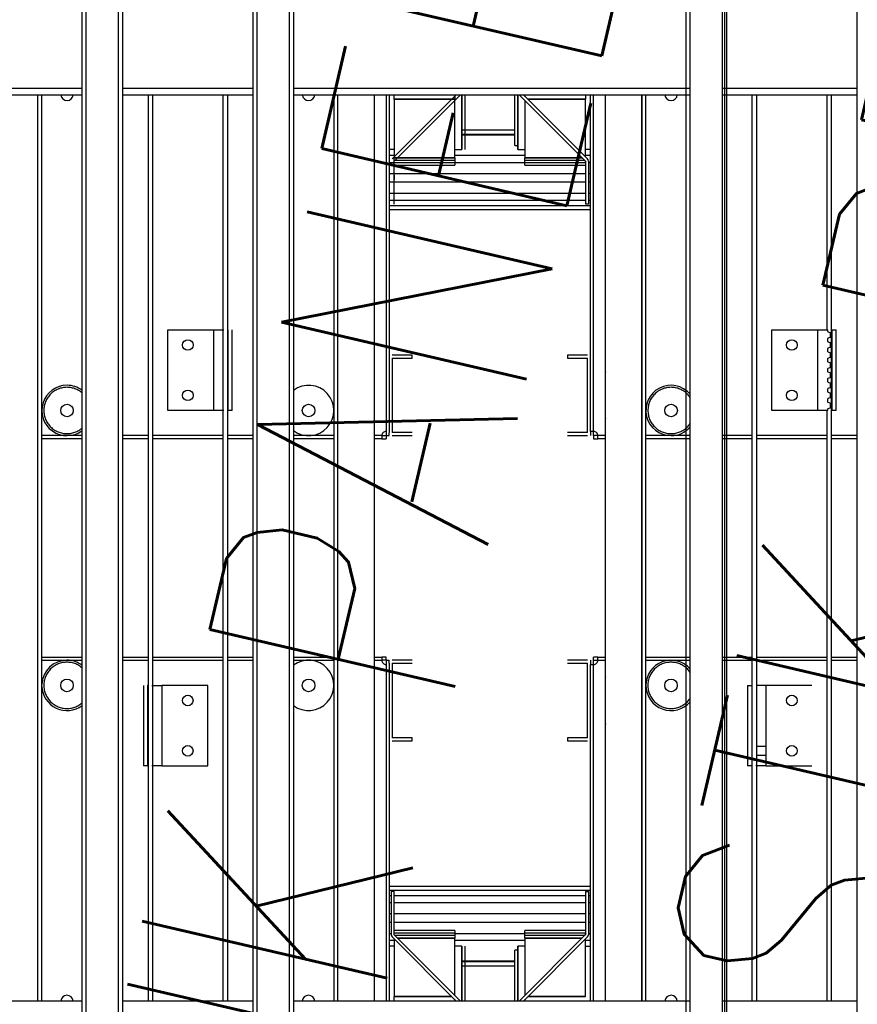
# Model space of a CAD drawing. Extents: x 34560 to 100229, y -303284 to -152113.
# Tile 8 of 74: x 87073 to 87905, y -299924 to -298946. Entities that reach past the tile are written whole.
import ezdxf

# ---------------------------------------------------------------- set-up
doc = ezdxf.new("R2010")
doc.units = 0
doc.header["$LTSCALE"] = 100
doc.linetypes.add('A_AGEG-_-____-A-$0$VERDECKT2', pattern=[4.762499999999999, 3.175, -1.5875])
doc.linetypes.add('ATPI1189A__GEG-_-FOE_-A-$0$SLD_SOLID', pattern=[0])
for name, color, linetype in [('A_AGEG-_-____-A-$0$A3-DECK-HOE', 5, 'A_AGEG-_-____-A-$0$VERDECKT2'), ('ATPI1189A__GEG-_-FOE_-A-$0$71', 7, 'CONTINUOUS'), ('BITO_BUILDING', 8, 'CONTINUOUS')]:
    doc.layers.add(name, color=color, linetype=linetype)
doc.styles.add('A_AGEG-_-____-A-$0$NORMAL', font='romans.shx', dxfattribs={"width": 0.75})

# ---------------------------------------------------------------- blocks, each defined once
blk = doc.blocks.new('EG-A-008 GR')
at = {"layer": 'ATPI1189A__GEG-_-FOE_-A-$0$71', "color": 56, "linetype": 'ATPI1189A__GEG-_-FOE_-A-$0$SLD_SOLID'}
for p, q in [((816.5712273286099, 209.593655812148), (816.5712273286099, 362.7934238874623)), ((816.9710076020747, 209.593655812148), (816.9710076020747, 362.7934238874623)), ((820.170775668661, 209.593655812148), (820.170775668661, 362.7934238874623)), ((833.9708244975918, 209.593655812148), (833.9708244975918, 362.7934238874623)), ((837.1713555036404, 209.593655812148), (837.1713555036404, 362.7934238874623)), ((837.5711357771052, 362.7934238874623), (837.5711357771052, 209.593655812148)), ((876.5710747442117, 209.593655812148), (876.5710747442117, 362.7934238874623)), ((876.9708550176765, 209.593655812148), (876.9708550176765, 362.7934238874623)), ((880.1713860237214, 209.593655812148), (880.1713860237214, 362.7934238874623)), ((880.3712761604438, 362.7934238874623), (880.3712761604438, 209.593655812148)), ((820.5713188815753, 358.393552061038), (820.5713188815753, 214.3936893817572)), ((833.5710442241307, 213.9935276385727), (833.5710442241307, 357.9937717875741)), ((880.5711662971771, 358.393552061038), (880.5711662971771, 214.3936893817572)), ((893.5708916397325, 213.9935276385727), (893.5708916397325, 357.9937717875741)), ((782.5708305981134, 331.8337223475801), (816.5712273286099, 331.8337223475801)), ((820.5713188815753, 331.8337223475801), (833.5710442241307, 331.8337223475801)), ((837.5711357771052, 331.8337223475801), (876.9708550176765, 331.8337223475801)), ((880.1713860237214, 331.8337223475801), (893.5708916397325, 331.8337223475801)), ((794.5711052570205, 331.1936161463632), (816.5712273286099, 331.1936161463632)), ((812.1713555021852, 241.1934635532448), (812.1713555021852, 331.1936161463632)), ((812.1721184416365, 241.1934635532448), (812.1721184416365, 331.1936161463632)), ((812.5718987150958, 241.1934635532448), (812.5718987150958, 331.1936161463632)), ((820.5713188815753, 331.1936161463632), (833.5710442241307, 331.1936161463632)), ((823.1447136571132, 331.1936161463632), (823.1447136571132, 241.1934635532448)), ((823.5948479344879, 241.1934635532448), (823.5948479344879, 331.1936161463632)), ((830.5498039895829, 331.1936161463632), (830.5498039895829, 241.1934635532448)), ((830.9991753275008, 331.1936161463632), (830.9991753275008, 241.1934635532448)), ((837.5711357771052, 331.1936161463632), (876.9708550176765, 331.1936161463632)), ((841.5719902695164, 331.1936161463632), (841.5719902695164, 241.1934635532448)), ((841.9732964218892, 241.1934635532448), (841.9732964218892, 331.1936161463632)), ((845.5713188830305, 331.1936161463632), (845.5713188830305, 241.1934635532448)), ((846.7721855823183, 331.1936161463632), (846.7721855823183, 297.7673313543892)), ((846.7729485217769, 331.1936161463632), (846.7729485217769, 297.7673313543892)), ((847.0727837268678, 331.1936161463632), (847.0727837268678, 305.0423405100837)), ((847.3726189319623, 324.8257420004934), (853.7401116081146, 331.1936161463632)), ((847.5831902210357, 330.7480595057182), (847.5831902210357, 331.1936161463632)), ((847.5831902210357, 330.7480595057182), (853.5829460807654, 330.7480595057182)), ((847.5831902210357, 330.7472965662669), (847.5831902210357, 330.7480595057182)), ((847.5831902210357, 330.7472965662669), (847.5831902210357, 324.9470493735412)), ((853.5829460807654, 330.7472965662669), (847.5831902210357, 330.7472965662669)), ((847.5847160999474, 324.6136448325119), (854.1643059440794, 331.1936161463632)), ((851.0080254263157, 330.7480595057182), (850.1581108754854, 330.7480595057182)), ((853.5829460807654, 331.1936161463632), (853.5829460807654, 330.7480595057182)), ((853.5829460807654, 330.7472965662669), (853.5829460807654, 330.7480595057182)), ((853.5829460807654, 324.9470493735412), (853.5829460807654, 330.7472965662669)), ((854.2833244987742, 331.1936161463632), (854.2833244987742, 325.7481357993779)), ((854.2932427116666, 325.7481357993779), (854.2932427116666, 331.1936161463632)), ((854.5930779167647, 331.1936161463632), (854.5930779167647, 325.7481357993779)), ((859.5598137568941, 326.148297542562), (859.5598137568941, 331.1936161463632)), ((859.8596489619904, 331.1936161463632), (859.8596489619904, 325.7481357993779)), ((859.8611748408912, 325.7481357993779), (859.8611748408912, 331.1936161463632)), ((859.9794304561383, 331.1936161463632), (866.5590203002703, 324.6136448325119)), ((860.4036247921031, 331.1936161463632), (866.7711174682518, 324.8257420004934)), ((860.5607903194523, 331.0360691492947), (860.5607903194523, 331.1936161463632)), ((860.5607903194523, 330.6118748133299), (860.5607903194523, 324.9470493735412)), ((860.8491814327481, 330.7480595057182), (866.5613091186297, 330.7480595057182)), ((866.5613091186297, 330.7472965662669), (860.8499443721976, 330.7472965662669)), ((866.5613091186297, 331.1936161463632), (866.5613091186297, 330.7480595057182)), ((866.5613091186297, 325.0363132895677), (866.5613091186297, 330.7472965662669)), ((867.0709526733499, 297.7673313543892), (867.0709526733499, 331.1936161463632)), ((867.3723137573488, 297.7673313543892), (867.3723137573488, 331.1936161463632)), ((868.5724175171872, 241.1934635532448), (868.5724175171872, 331.1936161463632)), ((872.171202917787, 331.1936161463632), (872.171202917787, 241.1934635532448)), ((872.1719658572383, 241.1934635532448), (872.1719658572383, 331.1936161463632)), ((872.5717461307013, 241.1934635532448), (872.5717461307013, 331.1936161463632)), ((880.1713860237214, 331.1936161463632), (893.5708916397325, 331.1936161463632)), ((883.1445610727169, 241.1934635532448), (883.1445610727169, 331.1936161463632)), ((883.5946953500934, 241.1934635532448), (883.5946953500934, 331.1936161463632)), ((890.5496514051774, 331.1936161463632), (890.5496514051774, 307.8423283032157)), ((890.9997856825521, 241.1934635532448), (890.9997856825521, 331.1936161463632)), ((846.7729485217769, 327.6821873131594), (846.7721855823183, 327.6821873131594)), ((859.5598137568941, 327.6821873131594), (854.2833244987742, 327.6821873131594)), ((859.8611748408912, 327.6821873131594), (859.8596489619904, 327.6821873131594)), ((846.7721855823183, 327.2820255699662), (846.7729485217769, 327.2820255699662)), ((846.7729485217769, 327.193524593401), (846.7721855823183, 327.193524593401)), ((854.2833244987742, 327.2820255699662), (859.5598137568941, 327.2820255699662)), ((859.5598137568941, 327.193524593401), (854.2833244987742, 327.193524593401)), ((859.8596489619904, 327.2820255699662), (859.8611748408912, 327.2820255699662)), ((859.8611748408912, 327.193524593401), (859.8596489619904, 327.193524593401)), ((847.5831902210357, 325.7481357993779), (847.0727837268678, 325.7481357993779)), ((853.5829460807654, 325.7481357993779), (854.2833244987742, 325.7481357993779)), ((859.5598137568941, 326.148297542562), (859.8596489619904, 326.148297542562)), ((859.8611748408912, 325.7481357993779), (860.5607903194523, 325.7481357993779)), ((867.0709526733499, 325.7481357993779), (866.5613091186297, 325.7481357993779)), ((846.7721855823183, 325.1930973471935), (846.7729485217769, 325.1930973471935)), ((847.0727837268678, 325.1930973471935), (847.5831902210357, 325.1930973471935)), ((847.5831902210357, 324.9470493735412), (847.5831902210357, 324.9462864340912)), ((847.5831902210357, 324.4538090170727), (847.5831902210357, 324.9470493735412)), ((847.5831902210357, 324.9470493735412), (853.5829460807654, 324.9470493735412)), ((853.5829460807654, 324.9462864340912), (847.5831902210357, 324.9462864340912)), ((847.5831902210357, 324.6861240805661), (853.5829460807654, 324.6861240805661)), ((853.5829460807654, 325.1930973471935), (860.5607903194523, 325.1930973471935)), ((853.5829460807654, 324.9470493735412), (853.5829460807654, 324.4538090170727)), ((853.5829460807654, 324.9462864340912), (853.5829460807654, 324.9470493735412)), ((860.5607903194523, 324.9470493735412), (860.5607903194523, 324.9462864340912)), ((860.5607903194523, 324.4538090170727), (860.5607903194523, 324.9470493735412)), ((860.5607903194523, 324.9470493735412), (866.2256157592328, 324.9470493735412)), ((866.2263786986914, 324.9462864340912), (860.5607903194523, 324.9462864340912)), ((860.5607903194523, 324.6861240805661), (866.4873039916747, 324.6861240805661)), ((866.5613091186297, 325.1930973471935), (867.0709526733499, 325.1930973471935)), ((846.7721855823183, 324.4728825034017), (846.7729485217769, 324.4728825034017)), ((847.0727837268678, 324.4728825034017), (847.5831902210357, 324.4728825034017)), ((847.5816643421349, 320.3144810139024), (847.5816643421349, 324.6063969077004)), ((847.5831902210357, 324.1936466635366), (847.5831902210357, 324.4538090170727)), ((847.5831902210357, 324.4538090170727), (853.5829460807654, 324.4538090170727)), ((847.5831902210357, 324.1936466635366), (853.5829460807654, 324.1936466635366)), ((853.5829460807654, 324.4728825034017), (860.5607903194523, 324.4728825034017)), ((853.5829460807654, 324.4538090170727), (853.5829460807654, 324.1936466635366)), ((860.5607903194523, 324.1936466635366), (860.5607903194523, 324.4538090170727)), ((860.5607903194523, 324.4538090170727), (866.5613091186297, 324.4538090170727)), ((860.5607903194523, 324.1936466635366), (866.5613091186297, 324.1936466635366)), ((866.5613091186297, 324.4538090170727), (866.5613091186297, 324.6113560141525)), ((866.5613091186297, 324.4728825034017), (866.562072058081, 324.4728825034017)), ((866.5613091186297, 324.4538090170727), (866.5613091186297, 324.1936466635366)), ((866.562072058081, 324.6063969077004), (866.562072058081, 320.3144810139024)), ((866.8619072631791, 324.6063969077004), (866.8619072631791, 320.3144810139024)), ((866.8619072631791, 324.4728825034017), (867.0709526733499, 324.4728825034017)), ((846.7729485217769, 323.3429691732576), (846.7721855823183, 323.3429691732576)), ((866.562072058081, 323.3429691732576), (847.0727837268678, 323.3429691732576)), ((847.5816643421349, 323.2144138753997), (847.5816643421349, 322.7642795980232)), ((867.0709526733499, 323.3429691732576), (866.8619072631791, 323.3429691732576)), ((846.7721855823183, 322.5430271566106), (846.7729485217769, 322.5430271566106)), ((847.0727837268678, 322.5430271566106), (866.562072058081, 322.5430271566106)), ((847.5816643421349, 321.4142582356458), (847.5816643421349, 321.8643925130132)), ((866.8619072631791, 322.5430271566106), (867.0709526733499, 322.5430271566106)), ((846.7721855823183, 321.4131138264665), (846.7729485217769, 321.4131138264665)), ((847.0727837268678, 321.4131138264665), (866.562072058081, 321.4131138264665)), ((866.8619072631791, 321.4131138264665), (867.0709526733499, 321.4131138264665)), ((846.7729485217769, 320.6928989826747), (846.7721855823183, 320.6928989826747)), ((846.7721855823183, 320.1946995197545), (846.7729485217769, 320.1946995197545)), ((846.7721855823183, 319.793774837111), (846.7729485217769, 319.793774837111)), ((866.562072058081, 320.6928989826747), (847.0727837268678, 320.6928989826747)), ((847.0727837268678, 320.1946995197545), (867.0709526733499, 320.1946995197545)), ((847.0727837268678, 319.793774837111), (867.0709526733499, 319.793774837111)), ((866.8619072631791, 320.3144810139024), (866.562072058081, 320.3144810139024)), ((867.0709526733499, 320.6928989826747), (866.8619072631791, 320.6928989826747)), ((825.0718987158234, 299.8425266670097), (825.0718987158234, 307.8423283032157)), ((825.0718987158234, 307.8423283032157), (829.6533501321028, 307.8423283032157)), ((829.6533501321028, 307.8423283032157), (830.6535637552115, 307.8423283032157)), ((829.6533501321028, 299.8425266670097), (829.6533501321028, 307.8423283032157)), ((830.9991753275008, 307.8423283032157), (831.070128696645, 307.8423283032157)), ((831.070128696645, 299.8425266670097), (831.070128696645, 307.8423283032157)), ((831.4714348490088, 299.8425266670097), (831.4714348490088, 307.8423283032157)), ((885.0717461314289, 307.8423283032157), (889.6531975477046, 307.8423283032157)), ((885.0717461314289, 299.8425266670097), (885.0717461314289, 307.8423283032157)), ((889.6531975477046, 299.8425266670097), (889.6531975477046, 307.8423283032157)), ((889.6531975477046, 307.8423283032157), (890.6534111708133, 307.8423283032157)), ((890.6534111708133, 307.678677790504), (890.6534111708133, 307.8423283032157)), ((890.8700859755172, 307.5646183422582), (890.6862175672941, 307.6313755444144)), ((890.6862175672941, 307.0534489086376), (890.8700859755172, 307.120587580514)), ((890.9036553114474, 307.1675083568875), (890.9036553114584, 307.5173160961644)), ((890.9997856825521, 307.8423283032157), (891.0707390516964, 307.8423283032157)), ((891.0715019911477, 307.8423283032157), (891.0707390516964, 307.8423283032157)), ((891.0707390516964, 299.8425266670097), (891.0707390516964, 307.8423283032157)), ((891.0715019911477, 307.8423283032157), (891.4712822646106, 307.8423283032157)), ((891.4712822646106, 299.8425266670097), (891.4712822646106, 307.8423283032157)), ((890.6534111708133, 306.678464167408), (890.6534111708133, 307.0065281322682)), ((890.8700859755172, 306.5644047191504), (890.6862175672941, 306.6315433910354)), ((890.6862175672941, 306.0536167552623), (890.8700859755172, 306.1203739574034)), ((890.9036553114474, 306.1676762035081), (890.9036553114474, 306.5174839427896)), ((849.3722832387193, 305.3433201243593), (847.3741448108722, 305.3433201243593)), ((849.3722832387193, 305.0434849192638), (849.3722832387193, 305.3433201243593)), ((866.7703545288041, 305.3433201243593), (864.7714531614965, 305.3433201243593)), ((864.7714531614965, 305.3433201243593), (864.7714531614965, 305.0434849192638)), ((890.6534111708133, 305.6786320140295), (890.6534111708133, 306.0063145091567)), ((890.8700859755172, 305.5645725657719), (890.6862175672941, 305.6313297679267)), ((890.6862175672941, 305.0534031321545), (890.8700859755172, 305.1205418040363)), ((890.9036553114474, 305.1674625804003), (890.9036553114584, 305.5176517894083)), ((847.0727837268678, 305.0423405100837), (847.0727837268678, 297.642590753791)), ((847.3733818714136, 305.0423405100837), (847.3733818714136, 297.642590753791)), ((847.3741448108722, 305.0434849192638), (849.3722832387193, 305.0434849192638)), ((864.7714531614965, 305.0434849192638), (866.7703545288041, 305.0434849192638)), ((866.7711174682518, 297.642590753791), (866.7711174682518, 305.0423405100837)), ((890.6534111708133, 304.6784183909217), (890.6534111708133, 305.0064823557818)), ((890.8700859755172, 304.5643589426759), (890.6862175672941, 304.6314976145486)), ((890.6862175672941, 304.053570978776), (890.8700859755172, 304.1207096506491)), ((890.9036553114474, 304.1676304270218), (890.9036553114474, 304.5174381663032)), ((868.5724175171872, 303.6675236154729), (868.5708916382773, 303.6423466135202)), ((890.6534111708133, 303.6785862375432), (890.6534111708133, 304.0066502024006)), ((890.8700859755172, 303.5645267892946), (890.6862175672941, 303.6316654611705)), ((890.6862175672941, 303.0533573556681), (890.8700859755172, 303.1204960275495)), ((890.9036553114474, 303.1674168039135), (890.9036553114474, 303.5176060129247)), ((868.5724175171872, 302.7424595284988), (868.5708916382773, 302.7424595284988)), ((890.6534111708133, 302.6783726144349), (890.6534111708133, 303.0064365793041)), ((890.8700859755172, 302.5643131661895), (890.6862175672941, 302.6314518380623)), ((890.9036553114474, 302.1675846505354), (890.9036553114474, 302.5173923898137)), ((847.0727837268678, 301.9673130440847), (847.0727837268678, 300.71761821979)), ((847.0727837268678, 301.7674229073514), (847.0727837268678, 300.9175083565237)), ((890.6534111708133, 301.6785404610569), (890.6534111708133, 302.0066044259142)), ((890.6862175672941, 302.0535252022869), (890.8700859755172, 302.1206638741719)), ((890.8700859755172, 301.564481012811), (890.6862175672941, 301.6316196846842)), ((890.9036553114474, 301.1673710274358), (890.9036553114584, 301.5175602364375)), ((890.6534111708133, 300.6783268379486), (890.6534111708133, 301.0063908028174)), ((890.6862175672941, 301.0533115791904), (890.8700859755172, 301.1204502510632)), ((890.8700859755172, 300.5646488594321), (890.6862175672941, 300.6314060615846)), ((890.9036553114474, 300.1675388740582), (890.9036553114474, 300.5173466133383)), ((829.6533501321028, 299.8425266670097), (825.0718987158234, 299.8425266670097)), ((830.6535637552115, 299.8425266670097), (829.6533501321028, 299.8425266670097)), ((831.070128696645, 299.8425266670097), (830.9991753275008, 299.8425266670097)), ((831.070128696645, 299.8425266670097), (831.0716545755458, 299.8425266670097)), ((831.4714348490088, 299.8425266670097), (831.0716545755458, 299.8425266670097)), ((868.5708916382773, 299.9424717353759), (868.5724175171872, 299.9424717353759)), ((889.6531975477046, 299.8425266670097), (885.0717461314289, 299.8425266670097)), ((890.6534111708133, 299.8425266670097), (889.6531975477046, 299.8425266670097)), ((890.5496514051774, 299.8425266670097), (890.5496514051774, 241.1934635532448)), ((890.6534111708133, 299.8425266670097), (890.6534111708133, 300.0065586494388)), ((890.6862175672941, 300.0534794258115), (890.8700859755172, 300.1206180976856)), ((891.0707390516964, 299.8425266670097), (890.9997856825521, 299.8425266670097)), ((891.0707390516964, 299.8425266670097), (891.0715019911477, 299.8425266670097)), ((891.4712822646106, 299.8425266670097), (891.0715019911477, 299.8425266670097)), ((868.5708916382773, 299.0425846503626), (868.5724175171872, 299.0174076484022)), ((816.5712273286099, 297.3423740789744), (812.5718987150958, 297.3423740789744)), ((823.1447136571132, 297.3423740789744), (820.5713188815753, 297.3423740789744)), ((830.5498039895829, 297.3423740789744), (823.5948479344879, 297.3423740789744)), ((833.5710442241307, 297.3423740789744), (830.9991753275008, 297.3423740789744)), ((841.5719902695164, 297.3423740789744), (837.5711357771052, 297.3423740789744)), ((846.3472283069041, 297.3423740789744), (845.5713188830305, 297.3423740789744)), ((846.3472283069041, 297.3423740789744), (846.3472283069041, 297.0413944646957)), ((846.3472283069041, 297.3416111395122), (846.7721855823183, 297.3416111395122)), ((846.7721855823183, 297.3416111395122), (846.7721855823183, 297.0413944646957)), ((846.7729485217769, 297.7673313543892), (846.7729485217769, 297.3423740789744)), ((846.7729485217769, 297.3423740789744), (847.0727837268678, 297.3423740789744)), ((847.0727837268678, 297.3423740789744), (847.0727837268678, 297.6250431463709)), ((849.3722832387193, 297.6414463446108), (847.3741448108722, 297.6414463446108)), ((847.3741448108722, 297.3416111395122), (849.3722832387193, 297.3416111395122)), ((866.7703545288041, 297.6414463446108), (864.7714531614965, 297.6414463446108)), ((864.7714531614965, 297.3416111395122), (866.7703545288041, 297.3416111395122)), ((867.3723137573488, 297.7673313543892), (867.0709526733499, 297.7673313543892)), ((867.0709526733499, 297.7673313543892), (867.0709526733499, 297.3423740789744)), ((867.3707878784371, 297.3423740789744), (867.3707878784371, 297.7673313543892)), ((867.7972710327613, 297.3416111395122), (867.3723137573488, 297.3416111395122)), ((867.3723137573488, 297.3416111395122), (867.3723137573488, 297.0413944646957)), ((867.7972710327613, 297.0413944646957), (867.7972710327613, 297.3423740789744)), ((868.5724175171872, 297.3423740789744), (867.7972710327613, 297.3423740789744)), ((876.9708550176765, 297.3423740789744), (872.5717461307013, 297.3423740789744)), ((883.1445610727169, 297.3423740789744), (880.1713860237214, 297.3423740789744)), ((890.5496514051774, 297.3423740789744), (883.5946953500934, 297.3423740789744)), ((893.5708916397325, 297.3423740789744), (890.9997856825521, 297.3423740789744)), ((816.5712273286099, 297.0413944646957), (812.5718987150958, 297.0413944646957)), ((823.1447136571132, 297.0413944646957), (820.5713188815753, 297.0413944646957)), ((830.5498039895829, 297.0413944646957), (823.5948479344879, 297.0413944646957)), ((833.5710442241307, 297.0413944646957), (830.9991753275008, 297.0413944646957)), ((841.5719902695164, 297.0413944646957), (837.5711357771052, 297.0413944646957)), ((846.3472283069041, 297.0413944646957), (845.5713188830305, 297.0413944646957)), ((846.3472283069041, 297.0413944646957), (846.7721855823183, 297.0413944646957)), ((867.3723137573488, 297.0413944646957), (867.7972710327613, 297.0413944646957)), ((868.5724175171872, 297.0413944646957), (867.7972710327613, 297.0413944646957)), ((876.9708550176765, 297.0413944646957), (872.5717461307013, 297.0413944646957)), ((883.1445610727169, 297.0413944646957), (880.1713860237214, 297.0413944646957)), ((890.5496514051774, 297.0413944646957), (883.5946953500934, 297.0413944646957)), ((893.5708916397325, 297.0413944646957), (890.9997856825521, 297.0413944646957)), ((812.5718987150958, 275.3456852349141), (816.5712273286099, 275.3456852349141)), ((812.5718987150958, 275.0447056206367), (816.5712273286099, 275.0447056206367)), ((820.5713188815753, 275.3456852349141), (823.1447136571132, 275.3456852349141)), ((820.5713188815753, 275.0447056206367), (823.1447136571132, 275.0447056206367)), ((823.5948479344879, 275.3456852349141), (830.5498039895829, 275.3456852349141)), ((823.5948479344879, 275.0447056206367), (830.5498039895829, 275.0447056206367)), ((830.9991753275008, 275.3456852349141), (833.5710442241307, 275.3456852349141)), ((830.9991753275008, 275.0447056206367), (833.5710442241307, 275.0447056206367)), ((837.5711357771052, 275.3456852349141), (841.5719902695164, 275.3456852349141)), ((837.5711357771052, 275.0447056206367), (841.5719902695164, 275.0447056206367)), ((845.5713188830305, 275.3456852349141), (846.3449394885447, 275.3456852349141)), ((845.5713188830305, 275.0447056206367), (846.3449394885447, 275.0447056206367)), ((846.3449394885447, 275.3456852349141), (846.3449394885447, 275.0447056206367)), ((846.769896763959, 275.3456852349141), (846.3449394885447, 275.3456852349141)), ((846.769896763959, 275.0458500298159), (846.3449394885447, 275.0458500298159)), ((846.769896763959, 275.0458500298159), (846.769896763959, 275.3456852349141)), ((846.7706597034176, 275.0447056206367), (846.7706597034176, 274.6197483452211)), ((846.7706597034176, 275.0447056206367), (847.071257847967, 275.0447056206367)), ((847.071257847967, 274.7444889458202), (847.071257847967, 275.0447056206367)), ((849.3707573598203, 275.0458500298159), (847.3718559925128, 275.0458500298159)), ((866.7680657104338, 275.0458500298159), (864.7699272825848, 275.0458500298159)), ((867.0686638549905, 275.0447056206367), (867.0686638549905, 274.6197483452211)), ((867.3692619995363, 274.6197483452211), (867.3692619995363, 275.0447056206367)), ((867.7949822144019, 275.3456852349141), (867.3700249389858, 275.3456852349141)), ((867.3700249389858, 275.0458500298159), (867.3700249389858, 275.3456852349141)), ((867.3700249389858, 275.0458500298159), (867.7949822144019, 275.0458500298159)), ((867.7949822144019, 275.3456852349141), (868.5724175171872, 275.3456852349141)), ((867.7949822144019, 275.0447056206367), (867.7949822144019, 275.3456852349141)), ((867.7949822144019, 275.0447056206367), (868.5724175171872, 275.0447056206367)), ((872.5717461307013, 275.3456852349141), (876.9708550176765, 275.3456852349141)), ((872.5717461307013, 275.0447056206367), (876.9708550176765, 275.0447056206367)), ((880.1713860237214, 275.3456852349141), (883.1445610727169, 275.3456852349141)), ((880.1713860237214, 275.0447056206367), (883.1445610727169, 275.0447056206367)), ((883.5946953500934, 275.3456852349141), (890.5496514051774, 275.3456852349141)), ((883.5946953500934, 275.0447056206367), (890.5496514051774, 275.0447056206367)), ((890.9997856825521, 275.3456852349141), (893.5708916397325, 275.3456852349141)), ((890.9997856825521, 275.0447056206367), (893.5708916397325, 275.0447056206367)), ((846.769896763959, 274.619748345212), (846.769896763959, 241.1934635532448)), ((846.7706597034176, 274.6197483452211), (846.7706597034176, 241.1934635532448)), ((847.071257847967, 274.7444889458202), (847.071257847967, 267.3447391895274)), ((847.3710930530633, 274.7444889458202), (847.3710930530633, 267.3447391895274)), ((847.3718559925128, 274.7456333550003), (849.3707573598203, 274.7456333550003)), ((864.7699272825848, 274.7456333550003), (866.7680657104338, 274.7456333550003)), ((866.7688286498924, 267.3447391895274), (866.7688286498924, 274.7444889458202)), ((867.0686638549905, 241.1934635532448), (867.0686638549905, 274.6197483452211)), ((867.0686638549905, 274.6197483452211), (867.3700249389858, 274.6197483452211)), ((867.3700249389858, 241.1934635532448), (867.3700249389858, 274.6197483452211)), ((868.5724175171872, 273.3822605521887), (868.5693657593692, 273.3444950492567)), ((822.6709282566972, 272.5445530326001), (822.6709282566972, 264.5447513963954)), ((823.1447136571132, 272.5445530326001), (823.0714714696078, 272.5445530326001)), ((823.0714714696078, 272.5445530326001), (823.0714714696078, 264.5447513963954)), ((823.4887993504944, 272.5445530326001), (824.4890129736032, 272.5445530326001)), ((824.4890129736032, 272.5445530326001), (824.4890129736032, 264.5447513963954)), ((829.0697014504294, 272.5445530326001), (824.4890129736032, 272.5445530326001)), ((829.0697014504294, 264.5447513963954), (829.0697014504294, 272.5445530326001)), ((868.5724175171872, 272.4446079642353), (868.5693657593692, 272.4446079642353)), ((882.670775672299, 272.5445530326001), (883.070555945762, 272.5445530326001)), ((882.670775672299, 272.5445530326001), (882.670775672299, 264.5447513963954)), ((883.070555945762, 272.5445530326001), (883.0713188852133, 272.5445530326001)), ((883.1445610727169, 272.5445530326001), (883.0713188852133, 272.5445530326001)), ((889.0703118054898, 272.5445530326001), (883.5946953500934, 272.5445530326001)), ((884.488860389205, 272.5445530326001), (884.488860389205, 264.5447513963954)), ((847.071257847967, 271.66984294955), (847.071257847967, 270.4197666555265)), ((847.071257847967, 271.4695713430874), (847.071257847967, 270.6196567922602)), ((882.670775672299, 271.4695713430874), (882.670775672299, 270.620801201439)), ((868.5693657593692, 269.6446201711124), (868.5724175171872, 269.6446201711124)), ((868.5693657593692, 268.74473308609), (868.5724175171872, 268.7069675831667)), ((847.071257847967, 267.3447391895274), (847.071257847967, 241.1934635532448)), ((849.3707573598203, 267.3435947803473), (847.3718559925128, 267.3435947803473)), ((847.3718559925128, 267.0437595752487), (849.3707573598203, 267.0437595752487)), ((849.3707573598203, 267.0437595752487), (849.3707573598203, 267.3435947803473)), ((864.7699272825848, 267.3435947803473), (864.7699272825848, 267.0437595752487)), ((866.7680657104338, 267.3435947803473), (864.7699272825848, 267.3435947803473)), ((864.7699272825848, 267.0437595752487), (866.7680657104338, 267.0437595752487)), ((882.670775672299, 266.4696476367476), (882.670775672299, 265.6208774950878)), ((884.488860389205, 266.4696476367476), (883.5946953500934, 266.4696476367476)), ((883.5946953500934, 265.6197330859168), (884.488860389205, 265.6197330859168)), ((823.0707085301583, 264.5447513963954), (822.6709282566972, 264.5447513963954)), ((823.0714714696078, 264.5447513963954), (823.0707085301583, 264.5447513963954)), ((823.0714714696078, 264.5447513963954), (823.1447136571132, 264.5447513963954)), ((824.4890129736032, 264.5447513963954), (823.4887993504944, 264.5447513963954)), ((824.4890129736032, 264.5447513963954), (829.0697014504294, 264.5447513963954)), ((883.070555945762, 264.5447513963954), (882.670775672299, 264.5447513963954)), ((883.0713188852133, 264.5447513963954), (883.070555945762, 264.5447513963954)), ((883.0713188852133, 264.5447513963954), (883.1445610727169, 264.5447513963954)), ((884.488860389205, 264.5447513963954), (883.4886467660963, 264.5447513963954)), ((884.488860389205, 264.5447513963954), (889.0703118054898, 264.5447513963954)), ((846.769896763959, 252.593686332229), (846.7706597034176, 252.593686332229)), ((847.071257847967, 252.593686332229), (867.0686638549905, 252.593686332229)), ((846.769896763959, 252.1927616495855), (846.7706597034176, 252.1927616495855)), ((846.769896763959, 251.6941807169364), (846.7706597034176, 251.6941807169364)), ((847.071257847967, 252.1927616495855), (867.0686638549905, 252.1927616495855)), ((847.071257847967, 251.6941807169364), (847.2795403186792, 251.6941807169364)), ((847.580138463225, 252.0725986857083), (847.2795403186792, 252.0725986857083)), ((847.2795403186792, 252.0725986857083), (847.2795403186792, 247.7806827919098)), ((847.580138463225, 247.7806827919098), (847.580138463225, 252.0725986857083)), ((847.580138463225, 251.6941807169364), (866.5605461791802, 251.6941807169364)), ((866.5605461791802, 252.0725986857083), (866.5605461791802, 247.7806827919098)), ((866.5605461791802, 252.0725986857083), (866.8603813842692, 252.0725986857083)), ((866.8603813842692, 252.0725986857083), (866.8603813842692, 247.7806827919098)), ((866.8603813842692, 251.6941807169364), (867.0686638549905, 251.6941807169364)), ((846.769896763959, 250.9743473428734), (846.7706597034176, 250.9743473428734)), ((847.071257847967, 250.9743473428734), (847.2795403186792, 250.9743473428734)), ((847.580138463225, 250.9743473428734), (866.5605461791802, 250.9743473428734)), ((866.8603813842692, 250.9743473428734), (867.0686638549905, 250.9743473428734)), ((846.7706597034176, 249.8440525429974), (846.769896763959, 249.8440525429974)), ((847.2795403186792, 249.8440525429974), (847.071257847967, 249.8440525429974)), ((866.5605461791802, 249.8440525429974), (847.580138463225, 249.8440525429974)), ((867.0686638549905, 249.8440525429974), (866.8603813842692, 249.8440525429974)), ((846.769896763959, 249.0441105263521), (846.7706597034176, 249.0441105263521)), ((847.071257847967, 249.0441105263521), (847.2795403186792, 249.0441105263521)), ((847.580138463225, 249.0441105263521), (866.5605461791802, 249.0441105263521)), ((866.8603813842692, 249.0441105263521), (867.0686638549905, 249.0441105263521)), ((846.769896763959, 247.9141971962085), (846.7706597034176, 247.9141971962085)), ((847.071257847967, 247.9141971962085), (847.2795403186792, 247.9141971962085)), ((853.7385857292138, 241.1934635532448), (847.3703301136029, 247.5613376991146)), ((847.580138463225, 247.9141971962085), (847.5809014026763, 247.9141971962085)), ((847.5809014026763, 247.9332706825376), (847.5809014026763, 248.1934330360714)), ((853.580657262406, 248.1934330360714), (847.5809014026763, 248.1934330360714)), ((847.5809014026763, 247.7757236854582), (847.5809014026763, 247.9332706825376)), ((853.580657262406, 247.9332706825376), (847.5809014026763, 247.9332706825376)), ((854.1627800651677, 241.1934635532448), (847.5824272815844, 247.7734348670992)), ((853.580657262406, 247.7013370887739), (847.6549065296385, 247.7013370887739)), ((847.9150688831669, 247.4407932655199), (853.580657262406, 247.4407932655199)), ((853.580657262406, 247.4400303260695), (847.916594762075, 247.4400303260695)), ((853.580657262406, 248.1934330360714), (853.580657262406, 247.9332706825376)), ((853.580657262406, 247.9332706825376), (853.580657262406, 247.4400303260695)), ((853.580657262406, 247.9141971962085), (860.5592644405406, 247.9141971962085)), ((853.580657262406, 247.4400303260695), (853.580657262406, 247.4407932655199)), ((853.580657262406, 241.7752048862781), (853.580657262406, 247.4400303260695)), ((866.5574944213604, 247.7734348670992), (859.9771416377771, 241.1934635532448)), ((866.7695915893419, 247.5613376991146), (860.4013359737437, 241.1934635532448)), ((860.5592644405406, 247.9332706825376), (860.5592644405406, 248.1934330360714)), ((866.5590203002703, 248.1934330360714), (860.5592644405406, 248.1934330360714)), ((860.5592644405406, 247.4400303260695), (860.5592644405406, 247.9332706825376)), ((866.5590203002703, 247.9332706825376), (860.5592644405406, 247.9332706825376)), ((866.4850151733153, 247.7013370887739), (860.5592644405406, 247.7013370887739)), ((860.5592644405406, 247.4407932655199), (860.5592644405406, 247.4400303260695)), ((860.5592644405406, 247.4407932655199), (866.2248528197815, 247.4407932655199)), ((860.5592644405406, 247.4400303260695), (860.5592644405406, 241.7752048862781)), ((866.224089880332, 247.4400303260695), (860.5592644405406, 247.4400303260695)), ((866.5590203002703, 248.1934330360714), (866.5590203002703, 247.9332706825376)), ((866.5590203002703, 247.7757236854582), (866.5590203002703, 247.9332706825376)), ((866.5590203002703, 247.9141971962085), (866.5605461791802, 247.9141971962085)), ((866.8603813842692, 247.9141971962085), (867.0686638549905, 247.9141971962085)), ((846.7706597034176, 247.1939823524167), (846.769896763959, 247.1939823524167)), ((847.5809014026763, 247.1939823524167), (847.071257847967, 247.1939823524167)), ((847.5809014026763, 246.6389439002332), (847.071257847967, 246.6389439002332)), ((847.5809014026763, 247.3511478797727), (847.5809014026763, 241.6397831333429)), ((860.5592644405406, 247.1939823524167), (853.580657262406, 247.1939823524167)), ((854.2810356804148, 246.6389439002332), (853.580657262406, 246.6389439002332)), ((854.2810356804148, 246.6389439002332), (854.2810356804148, 241.1934635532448)), ((854.2817986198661, 241.1934635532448), (854.2817986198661, 246.6389439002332)), ((854.5823967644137, 246.6389439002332), (854.5823967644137, 241.1934635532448)), ((859.8489678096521, 246.6389439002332), (859.8489678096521, 241.1934635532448)), ((859.85888602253, 241.1934635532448), (859.85888602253, 246.6389439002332)), ((860.5592644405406, 246.6389439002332), (859.85888602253, 246.6389439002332)), ((866.5590203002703, 241.6397831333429), (866.5590203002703, 247.3511478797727)), ((867.0686638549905, 247.1939823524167), (866.5590203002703, 247.1939823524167)), ((866.5590203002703, 246.6389439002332), (867.0686638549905, 246.6389439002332)), ((859.5491326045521, 241.1934635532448), (859.5491326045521, 246.2387821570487)), ((859.8489678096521, 246.2387821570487), (859.5491326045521, 246.2387821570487)), ((846.769896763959, 245.1935551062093), (846.7706597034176, 245.1935551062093)), ((846.7706597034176, 245.1050541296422), (846.769896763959, 245.1050541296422)), ((846.769896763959, 244.7052738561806), (846.7706597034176, 244.7052738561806)), ((854.2810356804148, 245.1935551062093), (859.5491326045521, 245.1935551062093)), ((859.5491326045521, 245.1050541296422), (854.2810356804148, 245.1050541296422)), ((854.2810356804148, 244.7052738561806), (859.5491326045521, 244.7052738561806)), ((859.8489678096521, 245.1935551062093), (859.85888602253, 245.1935551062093)), ((859.85888602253, 245.1050541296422), (859.8489678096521, 245.1050541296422)), ((859.8489678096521, 244.7052738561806), (859.85888602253, 244.7052738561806)), ((847.5809014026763, 241.6397831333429), (847.5809014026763, 241.6390201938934)), ((847.5809014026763, 241.6397831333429), (853.2922661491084, 241.6397831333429)), ((853.2930290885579, 241.6390201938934), (847.5809014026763, 241.6390201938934)), ((847.5809014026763, 241.1934635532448), (847.5809014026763, 241.6390201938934)), ((866.5590203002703, 241.6390201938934), (860.8468926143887, 241.6390201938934)), ((860.8476555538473, 241.6397831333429), (866.5590203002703, 241.6397831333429)), ((816.5712273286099, 241.1934635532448), (794.5711052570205, 241.1934635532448)), ((833.5710442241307, 241.1934635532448), (820.5713188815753, 241.1934635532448)), ((876.9708550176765, 241.1934635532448), (837.5711357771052, 241.1934635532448)), ((853.580657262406, 241.3510105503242), (853.580657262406, 241.1934635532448)), ((860.5592644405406, 241.1934635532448), (860.5592644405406, 241.3510105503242)), ((893.5708916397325, 241.1934635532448), (880.1713860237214, 241.1934635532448))]:
    blk.add_line(p, q, dxfattribs=at)
for points in [[(866.5590203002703, 324.6136448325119), (866.5597832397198, 324.6128818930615), (866.5597832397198, 324.6128818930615), (866.5605461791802, 324.6121189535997), (866.5605461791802, 324.6121189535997), (866.5613091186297, 324.6113560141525), (866.5613091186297, 324.6113560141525), (866.5613091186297, 324.6102116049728), (866.5613091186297, 324.6102116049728), (866.562072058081, 324.6094486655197), (866.562072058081, 324.6094486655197), (866.562072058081, 324.6086857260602), (866.562072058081, 324.6086857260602), (866.562072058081, 324.6075413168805), (866.562072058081, 324.6075413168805), (866.562072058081, 324.6063969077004)], [(847.580138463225, 247.7806827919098), (847.580138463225, 247.7795383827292), (847.580138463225, 247.7795383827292), (847.580138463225, 247.7787754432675), (847.580138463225, 247.7787754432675), (847.580138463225, 247.7776310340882), (847.580138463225, 247.7776310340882), (847.5809014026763, 247.7768680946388), (847.5809014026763, 247.7768680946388), (847.5809014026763, 247.7757236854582), (847.5809014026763, 247.7757236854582), (847.5816643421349, 247.7749607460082), (847.5816643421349, 247.7749607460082), (847.5824272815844, 247.7741978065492), (847.5824272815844, 247.7741978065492), (847.5824272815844, 247.7734348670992)]]:
    blk.add_lwpolyline(points, dxfattribs=at)
for centre, radius in [((827.0720653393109, 306.3428404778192), 0.5248472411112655), ((887.0719127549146, 306.3428404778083), 0.5248472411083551), ((827.0719700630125, 301.3425610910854), 0.5248470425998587), ((887.0718174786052, 301.3425610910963), 0.5248470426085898), ((815.0720979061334, 299.842715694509), 0.6246983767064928), ((839.0722090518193, 299.8424856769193), 0.6250687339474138), ((875.0722700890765, 299.8424856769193), 0.6250687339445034), ((815.0701338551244, 272.5445120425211), 0.6250687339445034), ((839.0699202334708, 272.5445120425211), 0.6250687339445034), ((875.0699812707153, 272.5445120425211), 0.6250687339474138), ((827.0699418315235, 271.044970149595), 0.52521565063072), ((887.0698845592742, 271.0446140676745), 0.5252155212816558), ((827.0699418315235, 266.0450464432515), 0.52521565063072), ((887.0697892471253, 266.0443342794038), 0.52521565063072)]:
    blk.add_circle(centre, radius, dxfattribs=at)
for centre, radius, start, end in [((815.072051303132, 331.2428593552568), 0.6252636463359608, 184.5170591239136, 355.4829408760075), ((839.0722191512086, 331.242392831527), 0.6248467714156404, 184.4771685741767, 355.5228314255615), ((875.0718987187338, 331.2428593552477), 0.6252636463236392, 184.5170591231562, 355.4829408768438), ((866.5590130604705, 324.6094871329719), 0.3029099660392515, 359.4154700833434, 45.55513303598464), ((890.7039357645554, 307.6786915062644), 0.05052459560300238, 180.0155539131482, 249.4708063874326), ((890.7039385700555, 307.006129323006), 0.05052897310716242, 110.5307318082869, 179.5477777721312), ((890.8538406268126, 307.5175265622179), 0.04981512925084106, 359.7579279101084, 70.96699586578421), ((890.8538408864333, 307.1676790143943), 0.04981471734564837, 289.0328516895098, 359.8037131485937), ((890.7039385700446, 306.6788629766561), 0.05052897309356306, 180.4522222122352, 249.4692681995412), ((890.7039357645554, 306.0063007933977), 0.05052459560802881, 110.5291936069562, 179.984446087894), ((890.8538408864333, 306.5173132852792), 0.04981471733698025, 0.1962868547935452, 70.96714830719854), ((890.8538406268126, 306.1674657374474), 0.04981512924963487, 289.0330041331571, 0.2420720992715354), ((890.7039357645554, 305.678645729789), 0.05052459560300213, 180.015553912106, 249.4708063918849), ((890.853840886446, 305.5174811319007), 0.0498147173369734, 0.196286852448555, 70.96714831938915), ((890.8538408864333, 305.1676332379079), 0.04981471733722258, 289.0328516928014, 359.8037131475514), ((890.7039385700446, 305.0060835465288), 0.05052897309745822, 110.530731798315, 179.5477777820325), ((890.7039385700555, 304.6788172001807), 0.05052897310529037, 180.4522222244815, 249.4692681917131), ((890.8538408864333, 304.5172675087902), 0.04981471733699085, 0.1962868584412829, 70.96714831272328), ((890.8547947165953, 304.1671186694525), 0.0488632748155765, 288.2364805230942, 0.6000843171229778), ((890.7039385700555, 304.0062513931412), 0.0505289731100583, 110.5307318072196, 179.5477777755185), ((890.7039385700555, 303.6789850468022), 0.05052897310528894, 180.452222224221, 249.4692681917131), ((890.8538408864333, 303.5174353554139), 0.049814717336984, 0.1962868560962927, 70.96714831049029), ((890.8538408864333, 303.1675874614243), 0.04981471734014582, 289.032851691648, 359.8037131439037), ((815.0722581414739, 299.8425954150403), 2.50008384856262, 90.00474022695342, 306.8389330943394), ((815.0700592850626, 299.8365447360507), 2.506135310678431, 53.201888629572, 89.95445806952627), ((839.0719081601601, 299.8425266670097), 2.499889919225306, 233.1060782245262, 126.8939217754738), ((875.0720153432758, 299.8423003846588), 2.499926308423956, 40.57472956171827, 269.9973270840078), ((890.7039385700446, 303.0060377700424), 0.05052897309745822, 110.530731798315, 179.5477777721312), ((890.7039385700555, 302.6787714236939), 0.05052897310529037, 180.4522222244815, 249.4692681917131), ((890.853840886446, 302.5172217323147), 0.0498147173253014, 0.1962868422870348, 70.9671483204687), ((890.8538408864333, 302.1677553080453), 0.04981471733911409, 289.0328516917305, 359.8037131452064), ((890.7039385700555, 302.0062056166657), 0.05052897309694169, 110.5307318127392, 179.5477777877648), ((890.7039385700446, 301.6789392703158), 0.0505289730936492, 180.4522222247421, 249.4692682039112), ((890.8538408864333, 301.5173895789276), 0.04981471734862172, 0.1962868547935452, 70.96714831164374), ((890.8538408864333, 301.1675416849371), 0.04981471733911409, 289.0328516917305, 359.803713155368), ((890.7039385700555, 301.0059919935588), 0.05052897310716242, 110.5307318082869, 179.547777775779), ((890.7039385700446, 300.6787256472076), 0.0505289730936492, 180.4522222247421, 249.4692682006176), ((890.8538406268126, 300.5175570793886), 0.04981512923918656, 359.7579279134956, 70.96699586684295), ((890.7039385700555, 300.0061598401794), 0.05052897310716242, 110.5307318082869, 179.5477777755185), ((890.8538408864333, 300.1677095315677), 0.04981471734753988, 289.0328516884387, 359.8037131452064), ((875.0720055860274, 299.8414800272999), 2.499105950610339, 269.9975499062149, 319.4475826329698), ((846.7718173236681, 297.3427423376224), 0.424589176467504, 89.95030568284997, 180.0496943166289), ((867.3726820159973, 297.3427423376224), 0.4245891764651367, 359.950305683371, 90.04969431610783), ((815.0706522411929, 272.5439292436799), 2.500776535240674, 90.02038538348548, 177.6952257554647), ((815.0697083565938, 272.5436265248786), 2.501079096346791, 53.10514200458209, 89.99876000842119), ((839.0702054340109, 272.5445530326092), 2.500089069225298, 233.1582795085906, 126.8417204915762), ((846.7695285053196, 275.0443373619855), 0.4245891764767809, 179.9503056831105, 270.0496943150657), ((867.3703931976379, 275.0443373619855), 0.4245891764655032, 269.9503056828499, 0.04969431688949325), ((875.0701322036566, 272.5446431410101), 2.499911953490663, 40.50794489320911, 180.0020652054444), ((815.070190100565, 272.5448700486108), 2.500302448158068, 182.2981759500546, 306.8944143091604), ((875.0699075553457, 272.544235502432), 2.499687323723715, 179.9927218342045, 319.5060111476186), ((847.5908156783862, 247.7810616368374), 0.3112755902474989, 180.0697331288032, 224.9008699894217), ((866.5502192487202, 247.7807645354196), 0.01032725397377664, 314.7862107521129, 359.5464808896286), ((866.5491060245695, 247.7810616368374), 0.3112755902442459, 315.0991300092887, 359.9302668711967), ((815.0701439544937, 241.1449999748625), 0.6248224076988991, 4.448544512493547, 175.5514554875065), ((839.0699303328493, 241.1449999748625), 0.6248224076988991, 4.448544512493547, 175.5514554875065), ((875.0699913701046, 241.1449999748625), 0.6248224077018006, 4.448544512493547, 175.5514554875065)]:
    blk.add_arc(centre, radius, start, end, dxfattribs=at)
for points in [[(816.5712273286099, 301.5732548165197), (816.462676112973, 301.6668862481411), (816.3499748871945, 301.7548344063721), (816.1579550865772, 301.8726238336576), (815.952483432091, 301.9673130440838), (815.7393833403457, 302.0428503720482), (815.5206597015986, 302.0981571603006), (815.2975414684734, 302.1314154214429), (815.0720513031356, 302.1424076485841), (814.8466401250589, 302.1312534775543), (814.6234429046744, 302.0981571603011), (814.4043238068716, 302.0433368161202), (814.191619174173, 301.9673130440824), (813.9876481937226, 301.8708426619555), (813.7941277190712, 301.7548344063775), (813.61280444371, 301.6203176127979), (813.4454643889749, 301.4687321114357), (813.2938082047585, 301.3016372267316), (813.1593620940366, 301.1204502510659), (813.0435686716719, 300.9267341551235), (812.9472649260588, 300.7225773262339), (812.8711138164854, 300.510040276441), (812.816039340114, 300.291135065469), (812.7828644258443, 300.067936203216), (812.7717888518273, 299.8425266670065), (812.7828644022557, 299.6171167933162), (812.8160393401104, 299.3939182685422), (812.8711138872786, 299.1750147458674), (812.9472649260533, 298.9624760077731), (813.0435684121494, 298.7583127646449), (813.1593620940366, 298.5646030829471), (813.2938091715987, 298.3834400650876), (813.445464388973, 298.2163212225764), (813.6128008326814, 298.0646462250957), (813.7941277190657, 297.9302189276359), (813.9876616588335, 297.8145443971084), (814.191619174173, 297.7177402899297), (814.4043129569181, 297.6404077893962), (814.6234429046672, 297.5865147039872), (814.8466521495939, 297.5575860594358), (815.072051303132, 297.5426456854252)], [(876.9708550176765, 301.1364719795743), (876.8395061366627, 301.3070532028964), (876.6984856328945, 301.4687321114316), (876.5321960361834, 301.6210453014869), (876.3498223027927, 301.7548344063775), (876.1560186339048, 301.870650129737), (875.9523308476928, 301.9673130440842), (875.7397094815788, 302.0433798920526), (875.5205071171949, 302.0981571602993), (875.2972604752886, 302.1312739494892), (875.0718987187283, 302.1424076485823), (874.8465230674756, 302.131290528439), (874.6232903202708, 302.0981571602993), (874.4041575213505, 302.0433300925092), (874.1914665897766, 301.9673130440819), (873.9875148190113, 301.8708324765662), (873.7939751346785, 301.754834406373), (873.6125886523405, 301.6203651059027), (873.4453118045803, 301.4687321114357), (873.2941043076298, 301.3015946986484), (873.1599724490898, 301.1204502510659), (873.0438561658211, 300.9267020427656), (872.947112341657, 300.722577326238), (872.8707964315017, 300.5100872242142), (872.8158867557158, 300.2911350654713), (872.7831849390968, 300.0679295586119), (872.7723992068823, 299.842526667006), (872.7831849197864, 299.6171234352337), (872.8158867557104, 299.393918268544), (872.8707964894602, 299.1749678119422), (872.947112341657, 298.9624760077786), (873.0438559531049, 298.7583448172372), (873.1599724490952, 298.5646030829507), (873.2941050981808, 298.3834827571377), (873.4453118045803, 298.2163212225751), (873.6125856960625, 298.0645980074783), (873.793975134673, 297.9302189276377), (873.987525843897, 297.8145573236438), (874.1914665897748, 297.717740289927), (874.4041557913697, 297.6404042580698), (874.6232903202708, 297.5865147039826), (874.8465010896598, 297.5575872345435), (875.0718987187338, 297.5426456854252)], [(875.0718987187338, 297.5426456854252), (875.2972726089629, 297.5576035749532), (875.5205071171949, 297.5865147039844), (875.7397129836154, 297.6403551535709), (875.9523308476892, 297.7177402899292), (876.1560104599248, 297.814737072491), (876.3498223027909, 297.9302189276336), (876.5321858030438, 298.0639275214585), (876.6984856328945, 298.2163212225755), (876.8394818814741, 298.3778574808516), (876.9708550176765, 298.5481998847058)], [(815.072051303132, 297.5426456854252), (815.2975872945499, 297.557422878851), (815.5206597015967, 297.5865147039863), (815.7393784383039, 297.6408981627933), (815.9524834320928, 297.7177402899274), (816.1579462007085, 297.8127493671), (816.3499748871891, 297.9302189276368), (816.4626776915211, 298.018110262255), (816.5712273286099, 298.1117985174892)], [(815.0697624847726, 274.8448154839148), (814.8443625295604, 274.8296518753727), (814.6211540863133, 274.8005649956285), (814.4024411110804, 274.7467606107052), (814.1900932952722, 274.6697208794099), (813.9857156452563, 274.5729952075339), (813.7918389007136, 274.4572422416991), (813.6108497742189, 274.3228477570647), (813.4439385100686, 274.1711399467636), (813.2924029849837, 274.0037495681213), (813.157836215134, 273.8224766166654), (813.0415992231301, 273.6289736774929), (812.9449761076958, 273.4249851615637), (812.8691399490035, 273.2124883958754), (812.8145134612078, 272.9935429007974), (812.781391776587, 272.7701140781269), (812.7702629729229, 272.5445530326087), (812.7814103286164, 272.319183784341), (812.8145134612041, 272.0959446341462), (812.8691399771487, 271.8769978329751), (812.944976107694, 271.6645023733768), (813.0415992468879, 271.4605193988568), (813.1578362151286, 271.2670109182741), (813.2924028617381, 271.0857170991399), (813.4439385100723, 270.9183475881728), (813.6108502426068, 270.7667175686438), (813.7918389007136, 270.6322452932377), (813.9857138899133, 270.5162011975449), (814.1900932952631, 270.4197666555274), (814.4024476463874, 270.3438107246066), (814.621154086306, 270.2889225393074), (814.8443381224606, 270.255788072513), (815.0697624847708, 270.2446720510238), (815.2952535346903, 270.2556778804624), (815.5183708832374, 270.2889225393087), (815.7371041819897, 270.344213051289), (815.9501946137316, 270.4197666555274), (816.1556267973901, 270.514507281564), (816.3476860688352, 270.6322452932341), (816.4615492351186, 270.7209301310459), (816.5712273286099, 270.8153507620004)], [(816.5712273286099, 274.2737553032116), (816.4615666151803, 274.3684389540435), (816.3476860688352, 274.4572422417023), (816.1556537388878, 274.5747318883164), (815.950194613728, 274.6697208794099), (815.7370907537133, 274.746349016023), (815.5183708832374, 274.8005649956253), (815.2952802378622, 274.8297649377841), (815.0697624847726, 274.8448154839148)], [(875.0703728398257, 274.8448154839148), (874.8445973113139, 274.8296609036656), (874.6210015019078, 274.8005649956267), (874.4022607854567, 274.7468082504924), (874.189940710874, 274.6697208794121), (873.985988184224, 274.5729350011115), (873.7924492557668, 274.4572422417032), (873.6110810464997, 274.3228348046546), (873.4437859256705, 274.1711399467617), (873.2922177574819, 274.0037923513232), (873.1576836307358, 273.82247661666), (873.0414553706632, 273.6289622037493), (872.9448235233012, 273.4249851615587), (872.8689850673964, 273.2124915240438), (872.814360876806, 272.9935429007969), (872.7812396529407, 272.7701130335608), (872.7701103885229, 272.5445530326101), (872.78125820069, 272.3191848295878), (872.8143608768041, 272.095944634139), (872.8689851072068, 271.8769946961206), (872.9448235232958, 271.664502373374), (873.0414553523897, 271.4605309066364), (873.1576836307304, 271.2670109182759), (873.292217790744, 271.0856741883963), (873.4437859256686, 270.9183475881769), (873.6110809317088, 270.7667311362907), (873.7924492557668, 270.6322452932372), (873.9859886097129, 270.5162601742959), (874.1899407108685, 270.4197666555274), (874.4022591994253, 270.343769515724), (874.6210015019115, 270.2889225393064), (874.8446032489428, 270.2557449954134), (875.0703728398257, 270.2446720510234), (875.2957457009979, 270.2557985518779), (875.5189812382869, 270.2889225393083), (875.7377915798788, 270.3437204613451), (875.9500420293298, 270.4197666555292), (876.1537343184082, 270.5164402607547), (876.3475334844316, 270.6322452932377), (876.5298739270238, 270.7660592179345), (876.6961968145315, 270.9183475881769), (876.8383905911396, 271.0811431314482), (876.9708550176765, 271.252896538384)], [(876.9708550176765, 273.8362095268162), (876.8384138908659, 274.0081482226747), (876.6961968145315, 274.1711399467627), (876.5298873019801, 274.3235184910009), (876.3475334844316, 274.4572422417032), (876.1537303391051, 274.5727519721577), (875.9500420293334, 274.6697208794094), (875.7377941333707, 274.7468573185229), (875.5189812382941, 274.8005649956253), (875.2957394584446, 274.8296196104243), (875.0703728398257, 274.8448154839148)]]:
    blk.add_spline(points, degree=3, dxfattribs=at)
at = {"layer": 'A_AGEG-_-____-A-$0$A3-DECK-HOE', "char_height": 25, "width": 617.431339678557, "attachment_point": 1, "rotation": 76.90245116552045, "style": 'A_AGEG-_-____-A-$0$NORMAL'}
for s, insert in [('UK PANEELDECKE +8.00', (817.7919022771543, 228.7908979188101)), ('7 STK. BRE', (867.7622670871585, 216.0135087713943))]:
    blk.add_mtext(s, dxfattribs=dict(at, insert=insert))

msp = doc.modelspace()

# ---------------------------------------------------------------- block references
at = {"layer": 'BITO_BUILDING', "color": 6, "xscale": 10, "yscale": 10, "zscale": 10}
msp.add_blockref('EG-A-008 GR', (78969.31879721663, -302332.7662943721), dxfattribs=at)

doc.saveas('drawing.dxf')
